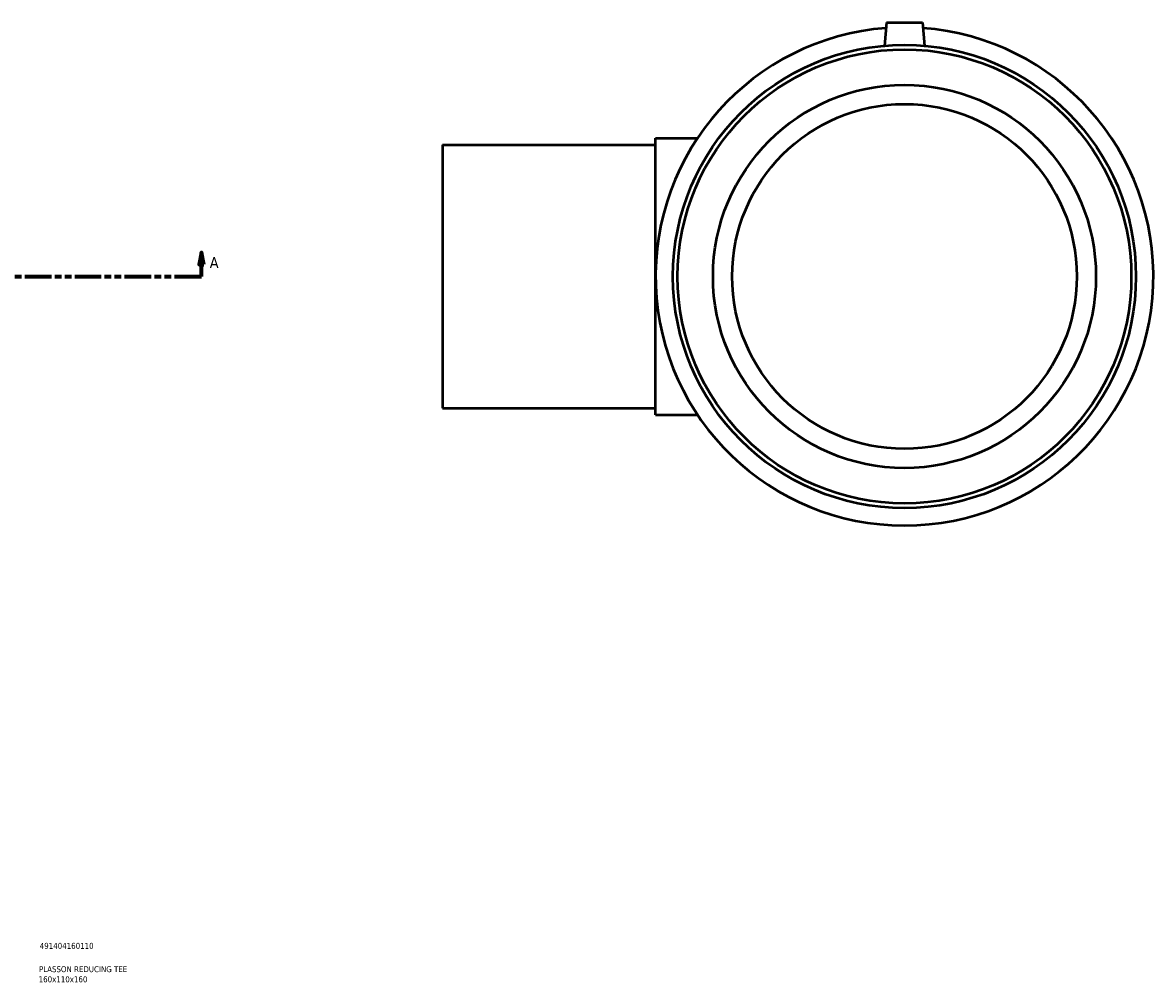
# Model space of a CAD drawing. Header units: millimetres. Extents: x -375 to 1557, y -240 to 1223.
# Tile 6 of 7: x 848 to 1320, y 79 to 480. Entities that reach past the tile are written whole.
import ezdxf

# ---------------------------------------------------------------- set-up
doc = ezdxf.new("R2010")
doc.units = ezdxf.units.MM
doc.linetypes.add('DOUBLE_DASH_CHAIN', pattern=[1.2403, 0.6614, -0.0827, 0.1654, -0.0827, 0.1654, -0.0827])
for name, color, linetype, lineweight in [('Section Line (ANSI)', 7, 'DOUBLE_DASH_CHAIN', 70), ('Title (ISO)', 7, 'Continuous', 50), ('Visible (ANSI)', 7, 'Continuous', 50)]:
    doc.layers.add(name, color=color, linetype=linetype, lineweight=lineweight)
doc.styles.add('Label Text (ANSI)', font='tahoma.ttf')
doc.styles.add('Note Text (ISO)', font='tahoma.ttf')

# ---------------------------------------------------------------- blocks, each defined once
blk = doc.blocks.new('Title Blocks ISO')
at = {"layer": 'Title (ISO)', "color": 232, "true_color": 0xca0064, "style": 'Note Text (ISO)'}
for tag, p in [('PART_NUMBER_001', (34.16, 73.14)), ('DESCRIPTION_002', (33.71, 59.18)), ('DESCRIPTION_001', (33.84, 63.4))]:
    blk.add_attdef(tag, p, '', height=2.5, dxfattribs=at)
blk = doc.blocks.new('2dTransSection0')
at = {"layer": 'Section Line (ANSI)', "linetype": 'Continuous'}
for p, q in [((922.73, 383.93), (921.73, 378.93)), ((922.73, 378.93), (922.73, 383.93)), ((923.73, 378.93), (922.73, 383.93)), ((921.73, 378.93), (923.73, 378.93)), ((922.73, 373.93), (922.73, 378.93)), ((911.48, 373.93), (922.73, 373.93))]:
    blk.add_line(p, q, dxfattribs=at)
at = {"layer": 'Section Line (ANSI)', "linetype": 'DOUBLE_DASH_CHAIN', "ltscale": 16.812849}
blk.add_line((223.33, 373.93), (922.73, 373.93), dxfattribs=at)
at = {"layer": 'Section Line (ANSI)', "linetype": 'Continuous', "flags": 128}
blk.add_lwpolyline([(923.73, 378.93), (922.73, 383.93), (921.73, 378.93), (923.73, 378.93)], dxfattribs=at)
at = {"layer": 'Section Line (ANSI)'}
blk.add_solid([(923.73, 378.93), (922.73, 383.93), (921.73, 378.93), (923.73, 378.93)], dxfattribs=at)
at = {"layer": 'Section Line (ANSI)', "insert": (926.2, 377.43), "char_height": 4.57, "attachment_point": 7, "style": 'Label Text (ANSI)'}
blk.add_mtext('A', dxfattribs=at)

msp = doc.modelspace()

# ---------------------------------------------------------------- linework, layer by layer
at = {"layer": 'Visible (ANSI)'}
for p, q in [((1208.964, 479.927), (1208.12, 470.287)), ((1208.964, 479.927), (1223.964, 479.927)), ((1223.964, 479.927), (1224.807, 470.287)), ((1112.464, 316.177), (1112.464, 431.677)), ((1112.464, 431.677), (1129.971, 431.677)), ((1023.464, 428.927), (1023.464, 318.927)), ((1023.464, 428.927), (1112.464, 428.927)), ((1023.464, 318.927), (1112.464, 318.927)), ((1112.464, 316.177), (1129.971, 316.177))]:
    msp.add_line(p, q, dxfattribs=at)
for radius in [96.72, 94.786, 80, 72]:
    msp.add_circle((1216.464, 373.927), radius, dxfattribs=at)
msp.add_arc((1216.464, 373.927), 104, 94.24595, 85.75405, dxfattribs=at)

# ---------------------------------------------------------------- block references
msp.add_blockref('Title Blocks ISO', (821, 20)).add_auto_attribs({'PART_NUMBER_001': '491404160110', 'DESCRIPTION_001': 'PLASSON REDUCING TEE', 'DESCRIPTION_002': '160x110x160'})
at = {"layer": 'Section Line (ANSI)'}
msp.add_blockref('2dTransSection0', (0, 0), dxfattribs=at)

doc.saveas('drawing.dxf')
